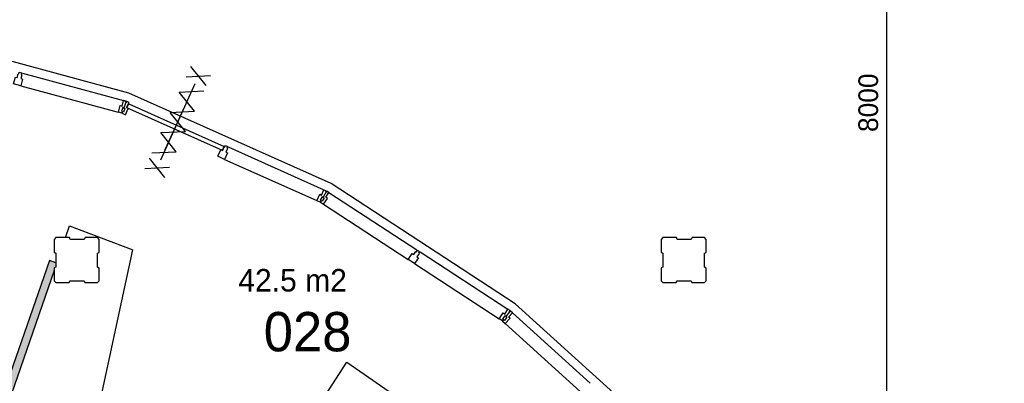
# Model space of a CAD drawing. Extents: x -1826 to 147704, y -44576 to 60962.
# Tile 45 of 75: x 124383 to 133142, y -1162 to 2073. Entities that reach past the tile are written whole.
import ezdxf

# ---------------------------------------------------------------- set-up
doc = ezdxf.new("R2010")
doc.units = 0
doc.header["$MEASUREMENT"] = 0
doc.header["$PDMODE"] = 35
doc.header["$PDSIZE"] = -0.5
doc.layers.get('0').update_dxf_attribs({"linetype": 'CONTINUOUS'})
doc.layers.get('DEFPOINTS').update_dxf_attribs({"linetype": 'CONTINUOUS'})
for name, color, linetype in [('AA$1A---_ARCEER', 252, 'CONTINUOUS'), ('AL22----_BINNENWAND', 252, 'CONTINUOUS'), ('AL32----_BINNENKOZIJN', 252, 'CONTINUOUS'), ('AM$1A---_MAATVOERING', 252, 'CONTINUOUS'), ('Betonpalen', 252, 'CONTINUOUS'), ('Brandweer', 252, 'CONTINUOUS'), ('LAYER01', 252, 'CONTINUOUS'), ('M2', 252, 'CONTINUOUS'), ('OMPARTIMENTERING', 252, 'CONTINUOUS')]:
    doc.layers.add(name, color=color, linetype=linetype)
doc.styles.add('B-01', font='b-gbp')
doc.dimstyles.new('BBA_STAND', dxfattribs={"dimtxt": 175, "dimasz": 1, "dimexe": 1, "dimexo": 0.001, "dimgap": 75, "dimtad": 1, "dimdec": 0, "dimzin": 0, "dimdsep": 46, "dimtxsty": 'B-01', "dimblk": 'NONE', "dimblk1": 'PIJL1', "dimblk2": 'NONE', "dimcen": 1, "dimse1": 1, "dimse2": 1, "dimclrd": 256, "dimclre": 256, "dimclrt": 256, "dimadec": 4, "dimazin": 0, "dimtfac": 1, "dimtdec": 0, "dimtmove": 0, "dimatfit": 2, "dimldrblk": 'PIJL1', "dimfxl": 1, "dimtfillclr": 256, "dimtolj": 1, "dimtzin": 0, "dimarcsym": 0})

# ---------------------------------------------------------------- blocks, each defined once
blk = doc.blocks.new('*D197')
at = {"layer": 'AM$1A---_MAATVOERING', "lineweight": -2, "transparency": 16777216}
blk.add_line((132095.3, 5334), (132095.3, -2666), dxfattribs=at)
at = {"layer": 'DEFPOINTS', "color": 0, "transparency": 16777216}
for p in [(135260.3, 5334), (132095.3, -2666), (135260.3, -2666)]:
    blk.add_point(p, dxfattribs=at)
at = {"layer": 'AM$1A---_MAATVOERING', "transparency": 16777216, "insert": (131932.8, 1334), "char_height": 175, "attachment_point": 5, "rotation": 90, "style": 'B-01'}
blk.add_mtext('\\A1;8000', dxfattribs=at)
blk = doc.blocks.new('_None')
blk = doc.blocks.new('PIJL1')
at = {"color": 1, "linetype": 'ByBlock'}
blk.add_line((0, 82.6), (0, -82.6), dxfattribs=at)
blk.add_solid([(-100, 16.7), (-100, -16.7), (0, 0)], dxfattribs=at)

msp = doc.modelspace()

# ---------------------------------------------------------------- hatches: boundary and pattern name
at = {"layer": 'AA$1A---_ARCEER'}
h = msp.add_hatch(color=256, dxfattribs=at)
h.paths.add_polyline_path([(127101.8, -1265), (127043.2, -1226.7), (126376.7, -2248.6), (126183.3, -2122.2), (125264.4, -3528.6), (125515.6, -3692.7)])
h.paths.add_polyline_path([(124711.9, -91.9), (124645.8, -68.9), (124246.1, -1221.6), (124028.7, -1146.2), (123478.1, -2733.4), (123761.6, -2831.7)])
at = {"layer": 'OMPARTIMENTERING'}
h = msp.add_hatch(dxfattribs=at)
h.set_pattern_fill('ANSI31', color=256, scale=2000, angle=-90, style=0)
h.set_pattern_definition([(315, (85188.27, 172733.54), (176.7767, 176.7767), [])])
h.paths.add_polyline_path([(117433.2, -10475.5), (117140.8, -10543.4, -0.03024), (117379.2, -11937), (117329.2, -11942.5), (117342.2, -12061.5), (117391.8, -12057, -0.030216), (117445.9, -13468.6), (117745.5, -13475.4, -0.089822), (116890.2, -17666), (115915.2, -17276, 0.006367), (116015.4, -17015.9), (114290.8, -16325.9), (114290.8, -16466), (114290, -16466), (114290, -16939), (114337.8, -16845.6), (114387.3, -16942.3), (114290, -16942.3), (114289.9, -17802.3), (114337.8, -17708.7), (114387.3, -17805.5), (114289.9, -17805.5), (114289.8, -18717), (114337.8, -18623.3), (114387.3, -18720.1), (114289.8, -18720.1), (114289.8, -19555.4), (114337.8, -19461.5), (114387.3, -19558.2), (114289.8, -19558.2), (114289.7, -20818.6), (114503.5, -20818.6), (114503.5, -21118.6), (114289.7, -21118.6), (114289.6, -21200.5), (114997.2, -21200.5), (116505.2, -21200.5), (116565.2, -21200.5), (117524.4, -21200.5), (117584.2, -21200.5), (117679.1, -21268.9), (117679.6, -21268.7), (117698.4, -21325.5), (117984.5, -22189.7), (118003.2, -22246.4), (118279.3, -23080.4), (118279.6, -23080.3), (118298.4, -23137.1), (118298.4, -23137.1), (118595.8, -24036.2), (118614.6, -24093), (118884.9, -24910), (118884.7, -24910.1), (118903.5, -24966.8), (118903.6, -24966.8), (118903.5, -24966.4), (118903.4, -24966.5), (118903.4, -24966.5), (118903.5, -24966.4), (118903.6, -24966.8), (118903.5, -24966.8), (119201.3, -25865.4), (119220.1, -25922.1), (119503.3, -26777), (119524.2, -26840), (119532.9, -26866), (119690.3, -26866), (119690.3, -27001.1), (119696.2, -27016.5), (119738.2, -27000.5), (120204.1, -26819.2), (120185.3, -26771.3), (119909.1, -26878.7), (119807.6, -26617.8), (120329.5, -26414.8), (120431, -26675.7), (120185.3, -26771.3), (120204.1, -26819.2), (120670.2, -26638), (120712.2, -26621.5), (120730.1, -26668.1), (120734.2, -26666.5), (120741.2, -26685), (120816.5, -26655.8, 0.004141), (120824.8, -26677.4), (120842.9, -26717.9), (120895.2, -26694.5), (120894.6, -26693, -0.131052), (120777.7, -25980.9), (120735.2, -25977), (120753.2, -25852.5), (120794.9, -25860.4, -0.114227), (121048, -25281.8), (121014.2, -25256.5), (121093.2, -25159), (121125, -25187.3, -0.014671), (121181.4, -25127.5, -0.131407), (121807.6, -24765.7, -0.06576), (122171.2, -24717.7, -0.0254), (122313.2, -24724.9), (122318.2, -24682.5), (122442.3, -24700.5), (122434.2, -24742.6, -0.109208), (122989.4, -24981.6), (123014.2, -24947), (123113.2, -25025), (123085.3, -25057.3, -0.131256), (123492.4, -25654.4), (123533.7, -25640.3), (123502.2, -25558), (123531, -25547.3), (123567.2, -25639.5), (123618.2, -25619.5), (123589.5, -25544.8), (123589.2, -25545), (123575.2, -25507.5), (123668.2, -25471.5), (124143.2, -25286.5), (124236.2, -25250), (124290.9, -25228.9), (124028.5, -24435.5), (123871.1, -23031.2), (123410.8, -23162.5), (122008.6, -18925.4), (122302.2, -18860.4), (122463.8, -19348.7), (123802.7, -19088.4), (123525.6, -18459.4), (123800.2, -18338.5), (124001.6, -18793.5), (125755.7, -18276.8), (125222.3, -17549.9), (125464.2, -17372.5), (125758.5, -17773.5), (127393, -16870.9), (126711.4, -16273.6), (126909.2, -16048), (127283.3, -16375.8), (127748.1, -15966), (119790.2, -15966), (119790.2, -7566), (128261.2, -7566), (128075.6, -7129.7), (128332.5, -7020.5), (128551.7, -7535.9), (128290.2, -7647.1), (128290.2, -7794.6), (128667.7, -7794.6), (129208.1, -7648.2), (129208.1, -7648.2), (129266, -7632.5), (129972.8, -7441.4), (129972.8, -7417), (129672.8, -7417), (129672.8, -7117), (129936.4, -7117), (129431.8, -5943.8), (129070.7, -6142.2, -0.126272), (129143.9, -6123.4, -1), (129143.9, -6427.4, -0.77577), (129070.7, -6142.2), (128560.3, -6422.7), (128702.8, -6684.3), (128439.3, -6827.7), (128297.4, -6567.1), (128212.4, -6613.8), (128111.4, -6429.8), (128957.7, -5964.7), (127376.1, -4613.5), (127009.2, -4953), (126805.4, -4732.7), (127474.9, -4113.5), (125789.6, -3275.5), (125516.2, -3694), (125265, -3529.9), (125764.6, -2765.3), (123926, -2360.7), (123762.2, -2833), (123478.7, -2734.7), (123778.2, -1871.3), (121895.8, -1924.6), (121851.2, -2422.5), (121552.4, -2395.8), (121633.5, -1486.2), (119820.6, -1994.1), (119898.2, -2488), (119601.8, -2534.5), (119460.5, -1635.4), (117017.7, -2914.3), (117191.5, -3440.2), (116930.8, -3588), (116395.9, -1970.5), (116775, -1845.2), (115203.4, 2901.4), (114824.1, 2775.8), (114569.6, 3544.1), (114570.3, 3544.4), (114551.5, 3601), (114428.5, 3971.3), (114475.8, 3987), (114570.6, 4018.5), (114201.1, 5134), (114148.3, 5134), (114143.3, 5149), (114032.8, 5149), (114024.8, 5134), (113890.8, 5134), (113890.8, 5234), (112890.7, 5234), (112890.7, 5334), (109490.7, 5334), (109490.7, 5234), (108690.7, 5234), (108690.7, 4484), (108710.7, 4484), (108710.7, 4404), (108690.7, 4404), (108690.7, 2674), (108710.7, 2674), (108710.7, 2594), (108690.7, 2594), (108690.7, 864), (108710.7, 864), (108710.7, 784), (108690.7, 784), (108690.7, 119), (108756.8, 119), (108764.8, 134), (108890.8, 134), (108890.8, 2), (108875.8, -3), (108875.8, -128), (108890.8, -136), (108890.8, -266), (108762.8, -266), (108757.8, -251), (108690.7, -251), (108690.7, -915.6), (108710.7, -915.6), (108710.7, -995.6), (108690.7, -995.6), (108690.7, -2725.7), (108710.7, -2725.7), (108710.7, -2805.7), (108690.7, -2805.7), (108690.7, -4535.9), (108710.7, -4535.9), (108710.7, -4615.9), (108690.7, -4615.9), (108690.7, -5281), (108756.8, -5281), (108764.8, -5266), (108890.8, -5266), (108890.8, -5415.5), (112413.3, -5415.5), (112413.3, -5515.5), (113540.7, -5515.5, 0.006443), (113339.9, -5317.2), (114054, -4574.7), (113975.5, -4574.7), (113975.5, -4174.7), (114175.5, -4174.7), (114175.5, -4574.7), (114081.7, -4574.7, -0.078612), (116340.2, -7568.6, -0.123967), (116474.8, -7828.9, -0.058844)])

# ---------------------------------------------------------------- linework, layer by layer
at = {"layer": 'AL22----_BINNENWAND'}
for points in [[(124408.2, 1545), (124392.2, 1484), (124327.2, 1501.5), (124344.2, 1562.5), (124360.2, 1558), (124369.2, 1591.5), (124375.2, 1590), (124379.2, 1605.5), (124400.2, 1600), (124396.2, 1584.5), (124401.2, 1583), (124392.2, 1549)], [(125307.2, 1354.5), (125329.2, 1348.5), (125325.2, 1339.5), (125328.2, 1338.5), (125310.2, 1287), (125300.2, 1290.5), (125289.2, 1257.5), (125298.2, 1254), (125293.2, 1240), (125261.2, 1249), (125277.2, 1309.5), (125294.2, 1305)], [(125307.2, 1354.5), (125329.2, 1348.5), (125325.2, 1339.5), (125328.2, 1338.5), (125325.2, 1339.5), (125329.2, 1348.5)], [(126232.2, 888), (126206.2, 830.5), (126145.2, 858), (126171.2, 915.5), (126186.2, 908.5), (126200.2, 940.5), (126205.2, 938.5), (126212.2, 953), (126232.2, 944), (126226.2, 929.5), (126231.2, 927), (126216.2, 895)], [(127930.2, -45), (127896.2, -97.5), (127840.2, -61), (127874.2, -8.5), (127888.2, -17.5), (127907.2, 11.5), (127912.2, 8.5), (127921.2, 22), (127939.2, 10), (127930.2, -3.5), (127935.2, -6.5), (127916.2, -35.5)], [(128726.2, -503), (128745.2, -515.5), (128739.2, -523), (128741.2, -525), (128708.2, -568), (128700.2, -562), (128679.2, -590), (128687.2, -596), (128677.2, -607.5), (128649.2, -589.5), (128684.2, -536.5), (128698.2, -546)], [(128726.2, -503), (128745.2, -515.5), (128739.2, -523), (128741.2, -525), (128739.2, -523), (128745.2, -515.5)]]:
    msp.add_lwpolyline(points, close=True, dxfattribs=at)
for points in [[(124406.2, 1598), (125307.2, 1354.5)], [(124392.2, 1484), (125260.2, 1249)], [(125329.2, 1348.5), (125325.2, 1339.5), (125328.2, 1338.5), (125310.2, 1287), (125300.2, 1290.5), (125289.2, 1257.5), (125298.2, 1254), (125293.2, 1240)], [(125334.2, 1346.5), (125331.2, 1337), (125328.2, 1338), (125310.2, 1287), (125319.2, 1283.5), (125307.2, 1250.5), (125298.2, 1254), (125293.2, 1240)], [(125325.2, 1339.5), (125329.2, 1348.5)], [(125328.2, 1338), (125331.2, 1337)], [(125331.2, 1337), (125334.2, 1346.5)], [(125355.2, 1337), (125334.2, 1346.5)], [(125334.2, 1290.5), (125355.2, 1337)], [(125293.2, 1240), (125324.2, 1226)], [(125324.2, 1226), (125349.2, 1283.5)], [(125349.2, 1283.5), (125334.2, 1290.5)], [(126238.2, 941), (127089.2, 559.5)], [(126206.2, 830.5), (127026.2, 463)], [(127110.2, 550.5), (127105.2, 542), (127108.2, 540.5), (127082.2, 493), (127073.2, 497.5), (127056.2, 467), (127065.2, 462), (127058.2, 449)], [(127115.2, 548), (127110.2, 539), (127108.2, 540.5), (127082.2, 493), (127091.2, 488), (127074.2, 457.5), (127065.2, 462), (127058.2, 449)], [(127068.2, 513), (127089.2, 559.5)], [(127089.2, 559.5), (127110.2, 550.5)], [(127105.2, 542), (127110.2, 550.5)], [(127108.2, 540.5), (127105.2, 542)], [(127106.2, 492.5), (127134.2, 535.5)], [(127108.2, 540.5), (127110.2, 539)], [(127110.2, 539), (127115.2, 548)], [(127134.2, 535.5), (127115.2, 548)], [(127134.2, 535.5), (127915.2, 25.5)], [(127027.2, 462.5), (127053.2, 520)], [(127058.2, 449), (127027.2, 462.5)], [(127053.2, 520), (127068.2, 513)], [(127058.2, 449), (127086.2, 430.5)], [(127086.2, 430.5), (127120.2, 483.5)], [(127120.2, 483.5), (127106.2, 492.5)], [(127086.2, 430.5), (127840.2, -61)], [(124791.3, 134), (124827.2, 237.5)], [(124827.2, 237.5), (125388, 24.1)], [(125088, -1378.9), (125387.9, 24.1)], [(127945.2, 6.5), (128726.2, -503.5)], [(124646.4, -70.2), (124246.7, -1222.8)], [(124705.3, -90.6), (124646.4, -70.2)], [(124690.3, -157.3), (123762.2, -2833)], [(127896.2, -97.5), (128649.2, -589)], [(128745.2, -515.5), (128739.2, -523), (128741.2, -525), (128708.2, -568), (128700.2, -562), (128679.2, -590), (128687.2, -596), (128677.2, -607.5)], [(128750.2, -519.5), (128744.2, -527), (128741.2, -525.5), (128708.2, -568.5), (128716.2, -574.5), (128695.2, -602), (128687.2, -596), (128678.2, -608)], [(128739.2, -523), (128745.2, -515.5)], [(128741.2, -525.5), (128744.2, -527)], [(128744.2, -527), (128750.2, -519.5)], [(128766.2, -534.5), (128750.2, -519.5)], [(128678.2, -608), (128703.2, -630.5)], [(128703.2, -630.5), (128745.2, -583.5)], [(128732.2, -572.5), (128766.2, -534.5)], [(128745.2, -583.5), (128732.2, -572.5)], [(128766.2, -534.5), (129459.2, -1160)], [(128703.2, -630.5), (129370.2, -1234)], [(127102.4, -1266.3), (127293.8, -973.3)], [(127293.8, -973.3), (127786.1, -1316.2)]]:
    msp.add_lwpolyline(points, dxfattribs=at)
at = {"layer": 'AL32----_BINNENKOZIJN'}
msp.add_lwpolyline([(126186.2, 908.5), (125337.2, 1289), (125354.2, 1325.5), (126202.2, 945)], close=True, dxfattribs=at)
msp.add_lwpolyline([(125678.2, 917.5), (125760.2, 1099.5), (125843.2, 1281.5)], dxfattribs=at)
at = {"layer": 'Betonpalen'}
for points in [[(124705.3, 133.6), (124690.3, 118.6), (124690.3, 3.6), (124705.3, -4.4), (124705.3, -129.4), (124690.3, -134.4), (124690.3, -251.4), (124705.3, -266.4), (124824.3, -266.4), (124832.3, -251.4), (124957.3, -251.4), (124962.3, -266.4), (125075.3, -266.4), (125090.3, -251.4), (125090.3, -136.4), (125075.3, -128.4), (125075.3, -3.4), (125090.3, 1.6), (125090.3, 118.6), (125075.3, 133.6), (124964.3, 133.6), (124956.3, 118.6), (124831.3, 118.6), (124826.3, 133.6), (124705.3, 133.6)], [(130105.3, 133.7), (130090.3, 118.7), (130090.3, 3.7), (130105.3, -4.3), (130105.3, -129.3), (130090.3, -134.3), (130090.3, -251.3), (130105.3, -266.3), (130224.3, -266.3), (130232.3, -251.3), (130357.3, -251.3), (130362.3, -266.3), (130475.3, -266.3), (130490.3, -251.3), (130490.3, -136.3), (130475.3, -128.3), (130475.3, -3.3), (130490.3, 1.7), (130490.3, 118.7), (130475.3, 133.7), (130364.3, 133.7), (130356.3, 118.7), (130231.3, 118.7), (130226.3, 133.7), (130105.3, 133.7)]]:
    msp.add_lwpolyline(points, dxfattribs=at)
at = {"layer": 'Brandweer'}
for points in [[(125864.1, 1565.7), (126081.6, 1577.4)], [(126040.5, 1486.2), (125905.2, 1656.9)], [(125942, 1503.2), (125636, 823.9)], [(125942, 1503.2), (125636, 823.9)], [(125558.5, 887.4), (125775.6, 898.2), (125639.8, 1067.9), (125856.9, 1078.7), (125721.1, 1248.4), (125938.3, 1259.2), (125802.5, 1429), (126019.6, 1439.7)], [(125672.9, 670.2), (125537.5, 840.9)], [(125496.4, 749.7), (125714, 761.4)]]:
    msp.add_lwpolyline(points, dxfattribs=at)
at = {"layer": 'OMPARTIMENTERING', "ltscale": 800}
for p, q in [((125355.1, 1420.2), (123462.8, 1932.5)), ((127153.5, 614.2), (125355.1, 1420.2)), ((128791.2, -454.8), (127153.5, 614.2)), ((130246.7, -1769.6), (128791.2, -454.8))]:
    msp.add_line(p, q, dxfattribs=at)

# ---------------------------------------------------------------- texts
at = {"layer": 'LAYER01', "style": 'B-01'}
msp.add_text('028', height=350, rotation=0, dxfattribs=at).set_placement((126553.4, -877.7))
at = {"layer": 'M2', "insert": (126327.3, -145.5), "char_height": 200, "width": 1805, "attachment_point": 1, "rotation": 360, "style": 'B-01'}
msp.add_mtext('42.5 m2', dxfattribs=at)

# ---------------------------------------------------------------- dimensions: what is measured, and where the dimension line sits
at = {"layer": 'AM$1A---_MAATVOERING'}
dim = msp.add_linear_dim(base=(132095.3, -2666), p1=(135260.3, 5334), p2=(135260.3, -2666), angle=270, dimstyle='BBA_STAND', dxfattribs=at)
dim.commit()
dim.dimension.update_dxf_attribs({"geometry": '*D197', "text_midpoint": (131932.8, 1334)})

doc.saveas('drawing.dxf')
